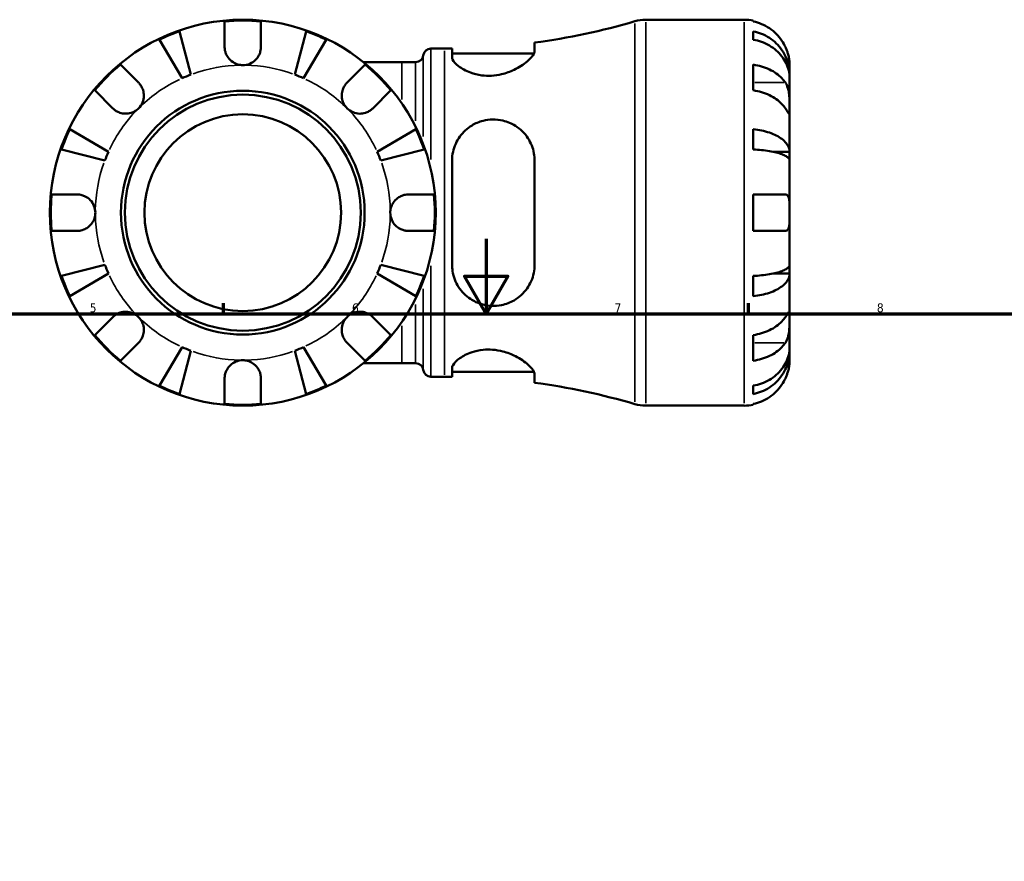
# Model space of a CAD drawing. Header units: millimetres. Extents: x 0 to 903, y 0 to 953.
# Tile 6 of 9: x 296 to 559, y 428 to 652. Entities that reach past the tile are written whole.
import ezdxf

# ---------------------------------------------------------------- set-up
doc = ezdxf.new("R2010")
doc.units = ezdxf.units.MM
for name, color, linetype, lineweight in [('Border (ANSI)', 7, 'Continuous', 70), ('Visible (ANSI)', 7, 'Continuous', 50), ('Visible Narrow (ANSI)', 7, 'Continuous', 35)]:
    doc.layers.add(name, color=color, linetype=linetype, lineweight=lineweight)
doc.styles.add('Note Text (ANSI)', font='tahoma.ttf')

# ---------------------------------------------------------------- blocks, each defined once
blk = doc.blocks.new('Borders Default Border')
at = {"layer": 'Border (ANSI)'}
for p, q in [((350.42, 574), (350.42, 576.8)), ((490.58, 574), (490.58, 576.8))]:
    blk.add_line(p, q, dxfattribs=at)
at = {"layer": 'Border (ANSI)', "flags": 128}
for points in [[(420.5, 594), (420.5, 574), (414.73, 584), (426.27, 584), (420.5, 574)], [(20, 20), (20, 574), (821, 574), (821, 20), (20, 20)]]:
    blk.add_lwpolyline(points, dxfattribs=at)
at = {"layer": 'Border (ANSI)', "color": 5, "true_color": 0x0000ff, "char_height": 2.4, "attachment_point": 7, "style": 'Note Text (ANSI)'}
for s, insert in [('5', (314.67, 574.35)), ('6', (384.69, 574.35)), ('7', (454.8, 574.4)), ('8', (524.84, 574.35))]:
    blk.add_mtext(s, dxfattribs=dict(at, insert=insert))

msp = doc.modelspace()

# ---------------------------------------------------------------- linework, layer by layer
at = {"layer": 'Visible (ANSI)'}
for p, q in [((350.68, 645.21), (350.68, 652.01)), ((360.38, 652.01), (360.38, 645.21)), ((463.13, 652.49), (489.41, 652.49)), ((491.83, 652.24), (491.83, 652.01)), ((338.65, 649.38), (341.63, 637.83)), ((369.43, 637.83), (372.42, 649.38)), ((491.83, 649.38), (491.83, 647.14)), ((339.31, 636.86), (333.25, 647.14)), ((377.81, 647.14), (371.76, 636.86)), ((405.74, 644.76), (409.38, 644.76)), ((411.4, 644.77), (411.4, 642.52)), ((433.45, 644.2), (433.45, 646.37)), ((411.4, 643.5), (433.28, 643.5)), ((322.88, 640.49), (327.69, 635.69)), ((383.37, 635.69), (388.18, 640.49)), ((397.98, 641.16), (387.76, 641.16)), ((397.98, 641.16), (401.66, 641.16)), ((491.83, 640.49), (491.83, 633.64)), ((501.53, 637.83), (501.53, 640.36)), ((501.53, 637.83), (501.48, 637.83)), ((501.53, 636.86), (501.53, 637.83)), ((501.53, 628.83), (501.53, 636.86)), ((320.83, 628.83), (316.02, 633.64)), ((395.04, 633.64), (390.23, 628.83)), ((501.53, 617.21), (501.53, 628.83)), ((309.37, 623.27), (319.65, 617.21)), ((391.41, 617.21), (401.69, 623.27)), ((491.83, 623.27), (491.83, 617.87)), ((318.69, 614.88), (307.14, 617.87)), ((403.93, 617.87), (392.37, 614.88)), ((501.53, 617.21), (497.24, 617.21)), ((501.53, 614.88), (501.53, 617.21)), ((411.4, 614.85), (411.4, 587.13)), ((433.45, 587.13), (433.45, 614.85)), ((501.53, 600.99), (501.53, 614.88)), ((304.51, 605.84), (311.31, 605.84)), ((399.76, 605.84), (406.56, 605.84)), ((491.83, 605.84), (491.83, 596.14)), ((491.83, 605.84), (500.4, 605.84)), ((501.53, 587.09), (501.53, 600.99)), ((311.31, 596.14), (304.51, 596.14)), ((406.56, 596.14), (399.76, 596.14)), ((500.4, 596.14), (491.83, 596.14)), ((307.14, 584.1), (318.69, 587.09)), ((392.37, 587.09), (403.93, 584.1)), ((501.53, 584.76), (501.53, 587.09)), ((319.65, 584.76), (309.37, 578.7)), ((401.69, 578.7), (391.41, 584.76)), ((491.83, 584.1), (491.83, 578.7)), ((501.53, 584.76), (497.24, 584.76)), ((501.53, 573.14), (501.53, 584.76)), ((316.02, 568.33), (320.83, 573.14)), ((390.23, 573.14), (395.04, 568.33)), ((501.53, 565.11), (501.53, 573.14)), ((491.83, 568.33), (491.83, 561.48)), ((327.69, 566.28), (322.88, 561.48)), ((388.18, 561.48), (383.37, 566.28)), ((333.25, 554.83), (339.31, 565.11)), ((341.63, 564.14), (338.65, 552.59)), ((372.42, 552.59), (369.43, 564.14)), ((371.76, 565.11), (377.81, 554.83)), ((501.53, 564.14), (501.48, 564.14)), ((501.53, 564.14), (501.53, 565.11)), ((501.53, 561.61), (501.53, 564.14)), ((387.76, 560.82), (397.98, 560.82)), ((397.98, 560.82), (401.66, 560.82)), ((411.4, 559.45), (411.4, 557.2)), ((411.4, 558.47), (433.28, 558.47)), ((433.45, 555.6), (433.45, 557.77)), ((350.68, 549.96), (350.68, 556.76)), ((360.38, 556.76), (360.38, 549.96)), ((405.74, 557.21), (409.38, 557.21)), ((491.83, 554.83), (491.83, 552.59)), ((463.13, 549.49), (489.41, 549.49)), ((491.83, 549.96), (491.83, 549.73))]:
    msp.add_line(p, q, dxfattribs=at)
for radius in [51.5, 32.53, 31.5, 26.25]:
    msp.add_circle((355.53, 600.99), radius, dxfattribs=at)
for centre, radius, start, end in [((355.53, 600.99), 51.26, 84.5703, 95.4297), ((409.38, 825.31), 180.55, 277.6604, 286.3575), ((463.13, 642.19), 10.3, 90, 106.3575), ((489.41, 640.36), 12.13, 78.463, 90), ((355.53, 600.99), 51.26, 109.2332, 115.7668), ((355.53, 600.99), 51.26, 64.2332, 70.7668), ((405.74, 642.7), 2.06, 90, 172.8192), ((409.38, 825.31), 180.55, 270, 270.6403), ((401.66, 643.22), 2.06, 270, 352.8192), ((355.53, 600.99), 51.26, 129.5703, 140.4297), ((355.53, 600.99), 51.26, 39.5703, 50.4297), ((355.53, 600.99), 39.37, 110.6662, 114.3338), ((355.53, 600.99), 39.37, 65.6662, 69.3338), ((355.53, 600.99), 51.26, 154.2332, 160.7668), ((355.53, 600.99), 51.26, 19.2332, 25.7668), ((355.53, 600.99), 39.37, 155.6662, 159.3338), ((355.53, 600.99), 39.37, 20.6662, 24.3338), ((355.53, 600.99), 51.26, 174.5703, 185.4297), ((355.53, 600.99), 51.26, 354.5703, 5.4297), ((355.53, 600.99), 39.37, 200.6662, 204.3338), ((355.53, 600.99), 39.37, 335.6662, 339.3338), ((355.53, 600.99), 51.26, 199.2332, 205.7668), ((355.53, 600.99), 51.26, 334.2332, 340.7668), ((355.53, 600.99), 51.26, 219.5703, 230.4297), ((355.53, 600.99), 51.26, 309.5703, 320.4297), ((355.53, 600.99), 39.37, 245.6662, 249.3338), ((355.53, 600.99), 39.37, 290.6662, 294.3338), ((401.66, 558.76), 2.06, 7.1808, 90), ((405.74, 559.27), 2.06, 187.1808, 270), ((355.53, 600.99), 51.26, 244.2332, 250.7668), ((355.53, 600.99), 51.26, 289.2332, 295.7668), ((409.38, 376.66), 180.55, 89.3597, 90), ((409.38, 376.66), 180.55, 73.6425, 82.3396), ((355.53, 600.99), 51.26, 264.5703, 275.4297), ((463.13, 559.79), 10.3, 253.6425, 270), ((489.41, 561.61), 12.13, 270, 281.537)]:
    msp.add_arc(centre, radius, start, end, dxfattribs=at)
for points, knots in [([(500.4, 645.21), (500.15, 645.76), (499.83, 646.32), (499.03, 647.53), (498.5, 648.17), (497.44, 649.23), (496.81, 649.75), (495.46, 650.66), (494.73, 651.05), (493.37, 651.61), (492.61, 651.85), (491.83, 652.01)], [5.914315, 5.914315, 5.914315, 5.914315, 6.08973, 6.08973, 6.31513, 6.31513, 6.53972, 6.53972, 6.764309, 6.764309, 6.982426, 6.982426, 6.982426, 6.982426]), ([(491.83, 649.38), (492.61, 649.23), (493.37, 648.99), (494.73, 648.45), (495.46, 648.08), (496.81, 647.2), (497.44, 646.69), (498.5, 645.66), (499.03, 645.05), (499.94, 643.73), (500.32, 643.02), (500.89, 641.68), (501.14, 640.91), (501.46, 639.35), (501.53, 638.56), (501.53, 637.83)], [0.230035, 0.230035, 0.230035, 0.230035, 0.448338, 0.448338, 0.672896, 0.672896, 0.897454, 0.897454, 1.122627, 1.122627, 1.3478, 1.3478, 1.573806, 1.573806, 1.799811, 1.799811, 1.799811, 1.799811]), ([(501.53, 636.86), (501.53, 637.51), (501.46, 638.22), (501.14, 639.61), (500.89, 640.29), (500.32, 641.49), (499.94, 642.11), (499.03, 643.29), (498.5, 643.83), (497.44, 644.75), (496.81, 645.2), (495.46, 645.98), (494.73, 646.31), (493.37, 646.8), (492.61, 647.01), (491.83, 647.14)], [5.405432, 5.405432, 5.405432, 5.405432, 5.631438, 5.631438, 5.857444, 5.857444, 6.082617, 6.082617, 6.30779, 6.30779, 6.532348, 6.532348, 6.756906, 6.756906, 6.975209, 6.975209, 6.975209, 6.975209]), ([(355.53, 640.36), (355.1, 640.36), (354.66, 640.42), (353.78, 640.66), (353.34, 640.86), (352.41, 641.45), (351.96, 641.87), (351.35, 642.71), (351.16, 643.07), (350.9, 643.73), (350.82, 644.02), (350.71, 644.6), (350.68, 644.89), (350.68, 645.19), (350.68, 645.2), (350.68, 645.21)], [-3.3753593, -3.3753593, -3.3753593, -3.3753593, -3.2447206, -3.2447206, -3.1008128, -3.1008128, -2.9131852, -2.9131852, -2.7854081, -2.7854081, -2.6909433, -2.6909433, -2.5942729, -2.5942729, -2.5910823, -2.5910823, -2.5910823, -2.5910823]), ([(360.38, 645.21), (360.38, 645.06), (360.37, 644.9), (360.33, 644.47), (360.28, 644.19), (360.12, 643.6), (360, 643.29), (359.61, 642.53), (359.29, 642.1), (358.48, 641.31), (357.96, 640.97), (356.81, 640.49), (356.17, 640.36), (355.53, 640.36)], [-0.775077, -0.775077, -0.775077, -0.775077, -0.725604, -0.725604, -0.6359426, -0.6359426, -0.5336564, -0.5336564, -0.3753162, -0.3753162, -0.1921678, -0.1921678, 0, 0, 0, 0]), ([(433.45, 644.2), (433.45, 643.96), (433.37, 643.69), (432.92, 642.78), (432.29, 642.05), (430.52, 640.55), (429.34, 639.77), (426.94, 638.63), (425.81, 638.21), (423.73, 637.72), (422.83, 637.58), (421.03, 637.49), (420.16, 637.52), (418.23, 637.77), (417.22, 638.04), (415.03, 638.83), (413.97, 639.44), (412.34, 640.68), (411.79, 641.32), (411.45, 642.11), (411.4, 642.32), (411.4, 642.52)], [-3.946887, -3.946887, -3.946887, -3.946887, -3.709205, -3.709205, -3.206734, -3.206734, -2.683422, -2.683422, -2.303078, -2.303078, -2.026968, -2.026968, -1.759975, -1.759975, -1.414914, -1.414914, -0.932686, -0.932686, -0.440139, -0.440139, -0.252943, -0.252943, -0.252943, -0.252943]), ([(501.53, 640.36), (501.53, 640.36), (501.53, 640.42), (501.53, 640.66), (501.52, 640.86), (501.48, 641.45), (501.43, 641.87), (501.26, 642.71), (501.18, 643.07), (500.98, 643.73), (500.89, 644.02), (500.67, 644.6), (500.55, 644.89), (500.41, 645.19), (500.4, 645.2), (500.4, 645.21)], [-3.3753593, -3.3753593, -3.3753593, -3.3753593, -3.2447206, -3.2447206, -3.1008128, -3.1008128, -2.9131852, -2.9131852, -2.7854081, -2.7854081, -2.6909433, -2.6909433, -2.5942729, -2.5942729, -2.5910823, -2.5910823, -2.5910823, -2.5910823]), ([(491.83, 640.49), (492.61, 640.38), (493.37, 640.21), (494.73, 639.81), (495.46, 639.54), (496.81, 638.9), (497.44, 638.53), (498.5, 637.78), (499.03, 637.33), (499.83, 636.47), (500.15, 636.08), (500.4, 635.69)], [0.230037, 0.230037, 0.230037, 0.230037, 0.448154, 0.448154, 0.672744, 0.672744, 0.897333, 0.897333, 1.122733, 1.122733, 1.298149, 1.298149, 1.298149, 1.298149]), ([(327.69, 635.69), (327.77, 635.6), (327.85, 635.52), (328.13, 635.2), (328.31, 634.94), (328.64, 634.36), (328.78, 634.05), (329.04, 633.23), (329.12, 632.72), (329.1, 631.59), (328.98, 630.98), (328.5, 629.82), (328.14, 629.28), (327.69, 628.83)], [-0.780901, -0.780901, -0.780901, -0.780901, -0.7424964, -0.7424964, -0.6416801, -0.6416801, -0.533088, -0.533088, -0.3772794, -0.3772794, -0.1925034, -0.1925034, 0, 0, 0, 0]), ([(383.37, 628.83), (383.11, 629.1), (382.87, 629.39), (382.46, 630.06), (382.29, 630.43), (382.01, 631.33), (381.94, 631.85), (381.97, 632.88), (382.06, 633.37), (382.33, 634.17), (382.48, 634.47), (382.81, 635.03), (383, 635.29), (383.27, 635.58), (383.32, 635.63), (383.37, 635.69)], [0, 0, 0, 0, 0.1137566, 0.1137566, 0.235381, 0.235381, 0.394309, 0.394309, 0.5463069, 0.5463069, 0.6520405, 0.6520405, 0.7538182, 0.7538182, 0.779338, 0.779338, 0.779338, 0.779338]), ([(500.4, 628.83), (500.15, 629.22), (499.83, 629.61), (499.03, 630.47), (498.5, 630.92), (497.44, 631.67), (496.81, 632.04), (495.46, 632.68), (494.73, 632.95), (493.37, 633.35), (492.61, 633.52), (491.83, 633.64)], [5.914315, 5.914315, 5.914315, 5.914315, 6.08973, 6.08973, 6.31513, 6.31513, 6.53972, 6.53972, 6.764309, 6.764309, 6.982426, 6.982426, 6.982426, 6.982426]), ([(500.4, 635.69), (500.45, 635.6), (500.51, 635.52), (500.69, 635.2), (500.81, 634.94), (501.02, 634.36), (501.12, 634.05), (501.31, 633.23), (501.39, 632.72), (501.49, 631.59), (501.51, 630.98), (501.53, 629.82), (501.53, 629.28), (501.53, 628.83)], [-0.780901, -0.780901, -0.780901, -0.780901, -0.7424964, -0.7424964, -0.6416801, -0.6416801, -0.533088, -0.533088, -0.3772794, -0.3772794, -0.1925034, -0.1925034, 0, 0, 0, 0]), ([(327.69, 628.83), (327.42, 628.56), (327.12, 628.32), (326.45, 627.91), (326.08, 627.74), (325.19, 627.47), (324.66, 627.4), (323.63, 627.42), (323.14, 627.51), (322.35, 627.79), (322.04, 627.93), (321.48, 628.27), (321.23, 628.46), (320.94, 628.72), (320.88, 628.77), (320.83, 628.83)], [0, 0, 0, 0, 0.1137566, 0.1137566, 0.235381, 0.235381, 0.394309, 0.394309, 0.5463069, 0.5463069, 0.6520405, 0.6520405, 0.7538182, 0.7538182, 0.779338, 0.779338, 0.779338, 0.779338]), ([(390.23, 628.83), (390.15, 628.75), (390.06, 628.67), (389.74, 628.39), (389.49, 628.2), (388.91, 627.88), (388.59, 627.73), (387.77, 627.48), (387.26, 627.4), (386.13, 627.41), (385.53, 627.54), (384.37, 628.01), (383.83, 628.37), (383.37, 628.83)], [-0.780901, -0.780901, -0.780901, -0.780901, -0.7424964, -0.7424964, -0.6416801, -0.6416801, -0.533088, -0.533088, -0.3772794, -0.3772794, -0.1925034, -0.1925034, 0, 0, 0, 0]), ([(501.53, 628.83), (501.53, 628.56), (501.53, 628.32), (501.53, 627.91), (501.53, 627.74), (501.5, 627.47), (501.47, 627.4), (501.36, 627.42), (501.28, 627.51), (501.08, 627.79), (500.99, 627.93), (500.76, 628.27), (500.64, 628.46), (500.47, 628.72), (500.44, 628.77), (500.4, 628.83)], [0, 0, 0, 0, 0.1137566, 0.1137566, 0.235381, 0.235381, 0.394309, 0.394309, 0.5463069, 0.5463069, 0.6520405, 0.6520405, 0.7538182, 0.7538182, 0.779338, 0.779338, 0.779338, 0.779338]), ([(411.4, 614.85), (411.4, 614.86), (411.4, 614.87), (411.4, 615.69), (411.49, 616.48), (411.99, 618.72), (412.62, 620.09), (414.34, 622.48), (415.43, 623.5), (417.63, 624.83), (418.61, 625.25), (420.51, 625.74), (421.37, 625.85), (423.18, 625.88), (424.1, 625.78), (426.2, 625.28), (427.32, 624.8), (429.67, 623.31), (430.81, 622.18), (432.45, 619.65), (433.01, 618.28), (433.39, 616.17), (433.45, 615.51), (433.45, 614.85)], [-3.897341, -3.897341, -3.897341, -3.897341, -3.893489, -3.893489, -3.639256, -3.639256, -3.157741, -3.157741, -2.684887, -2.684887, -2.356238, -2.356238, -2.092742, -2.092742, -1.809818, -1.809818, -1.422811, -1.422811, -0.898936, -0.898936, -0.418798, -0.418798, -0.207868, -0.207868, -0.207868, -0.207868]), ([(491.83, 623.27), (492.61, 623.19), (493.37, 623.06), (494.73, 622.78), (495.46, 622.58), (496.81, 622.12), (497.44, 621.85), (498.5, 621.32), (499.03, 621), (499.94, 620.3), (500.32, 619.93), (500.89, 619.23), (501.14, 618.83), (501.46, 618.01), (501.53, 617.59), (501.53, 617.21)], [0.230035, 0.230035, 0.230035, 0.230035, 0.448338, 0.448338, 0.672896, 0.672896, 0.897454, 0.897454, 1.122627, 1.122627, 1.3478, 1.3478, 1.573806, 1.573806, 1.799811, 1.799811, 1.799811, 1.799811]), ([(501.53, 614.88), (501.53, 615.07), (501.46, 615.28), (501.14, 615.68), (500.89, 615.88), (500.32, 616.23), (499.94, 616.41), (499.03, 616.75), (498.5, 616.91), (497.44, 617.17), (496.81, 617.3), (495.46, 617.53), (494.73, 617.63), (493.37, 617.77), (492.61, 617.83), (491.83, 617.87)], [5.405432, 5.405432, 5.405432, 5.405432, 5.631438, 5.631438, 5.857444, 5.857444, 6.082617, 6.082617, 6.30779, 6.30779, 6.532348, 6.532348, 6.756906, 6.756906, 6.975209, 6.975209, 6.975209, 6.975209]), ([(311.31, 605.84), (311.51, 605.84), (311.72, 605.82), (312.15, 605.77), (312.37, 605.72), (312.88, 605.58), (313.17, 605.47), (313.94, 605.1), (314.4, 604.77), (315.21, 603.92), (315.55, 603.41), (316.03, 602.26), (316.16, 601.63), (316.16, 600.99)], [-0.7851647, -0.7851647, -0.7851647, -0.7851647, -0.716742, -0.716742, -0.6425931, -0.6425931, -0.5481734, -0.5481734, -0.3758449, -0.3758449, -0.1926592, -0.1926592, 0, 0, 0, 0]), ([(394.91, 600.99), (394.91, 601.42), (394.96, 601.85), (395.21, 602.74), (395.4, 603.18), (395.99, 604.11), (396.42, 604.56), (397.26, 605.16), (397.62, 605.36), (398.28, 605.62), (398.57, 605.7), (399.15, 605.81), (399.44, 605.83), (399.74, 605.84), (399.75, 605.84), (399.76, 605.84)], [-3.3753593, -3.3753593, -3.3753593, -3.3753593, -3.2447206, -3.2447206, -3.1008128, -3.1008128, -2.9131852, -2.9131852, -2.7854081, -2.7854081, -2.6909433, -2.6909433, -2.5942729, -2.5942729, -2.5910823, -2.5910823, -2.5910823, -2.5910823]), ([(500.4, 605.84), (500.49, 605.84), (500.58, 605.82), (500.76, 605.77), (500.84, 605.72), (501.01, 605.58), (501.1, 605.47), (501.3, 605.1), (501.38, 604.77), (501.49, 603.92), (501.51, 603.41), (501.53, 602.26), (501.53, 601.63), (501.53, 600.99)], [-0.7851647, -0.7851647, -0.7851647, -0.7851647, -0.716742, -0.716742, -0.6425931, -0.6425931, -0.5481734, -0.5481734, -0.3758449, -0.3758449, -0.1926592, -0.1926592, 0, 0, 0, 0]), ([(316.16, 600.99), (316.16, 600.5), (316.08, 600.02), (315.78, 599.03), (315.53, 598.54), (314.91, 597.7), (314.56, 597.35), (313.82, 596.81), (313.44, 596.61), (312.81, 596.37), (312.56, 596.29), (312.09, 596.19), (311.87, 596.16), (311.53, 596.14), (311.42, 596.14), (311.31, 596.14)], [0, 0, 0, 0, 0.1455897, 0.1455897, 0.3093084, 0.3093084, 0.4583051, 0.4583051, 0.5873511, 0.5873511, 0.6677541, 0.6677541, 0.7399915, 0.7399915, 0.7763225, 0.7763225, 0.7763225, 0.7763225]), ([(399.76, 596.14), (399.6, 596.14), (399.45, 596.14), (399.02, 596.18), (398.74, 596.23), (398.14, 596.4), (397.83, 596.52), (397.07, 596.91), (396.65, 597.22), (395.86, 598.04), (395.52, 598.55), (395.03, 599.71), (394.91, 600.34), (394.91, 600.99)], [-0.775077, -0.775077, -0.775077, -0.775077, -0.725604, -0.725604, -0.6359426, -0.6359426, -0.5336564, -0.5336564, -0.3753162, -0.3753162, -0.1921678, -0.1921678, 0, 0, 0, 0]), ([(501.53, 600.99), (501.53, 600.5), (501.53, 600.02), (501.53, 599.03), (501.52, 598.54), (501.46, 597.7), (501.41, 597.35), (501.27, 596.81), (501.18, 596.61), (500.99, 596.37), (500.91, 596.29), (500.73, 596.19), (500.65, 596.16), (500.5, 596.14), (500.45, 596.14), (500.4, 596.14)], [0, 0, 0, 0, 0.1455897, 0.1455897, 0.3093084, 0.3093084, 0.4583051, 0.4583051, 0.5873511, 0.5873511, 0.6677541, 0.6677541, 0.7399915, 0.7399915, 0.7763225, 0.7763225, 0.7763225, 0.7763225]), ([(433.45, 587.13), (433.45, 586.38), (433.37, 585.64), (432.92, 583.39), (432.29, 581.98), (430.52, 579.47), (429.34, 578.39), (426.94, 577), (425.81, 576.56), (423.73, 576.14), (422.83, 576.07), (421.03, 576.15), (420.16, 576.3), (418.23, 576.87), (417.22, 577.35), (415.03, 578.81), (413.97, 579.9), (412.34, 582.42), (411.79, 583.85), (411.45, 585.95), (411.4, 586.54), (411.4, 587.13)], [-3.946887, -3.946887, -3.946887, -3.946887, -3.709205, -3.709205, -3.206734, -3.206734, -2.683422, -2.683422, -2.303078, -2.303078, -2.026968, -2.026968, -1.759975, -1.759975, -1.414914, -1.414914, -0.932686, -0.932686, -0.440139, -0.440139, -0.252943, -0.252943, -0.252943, -0.252943]), ([(491.83, 584.1), (492.61, 584.14), (493.37, 584.2), (494.73, 584.34), (495.46, 584.44), (496.81, 584.67), (497.44, 584.8), (498.5, 585.06), (499.03, 585.22), (499.94, 585.56), (500.32, 585.75), (500.89, 586.09), (501.14, 586.29), (501.46, 586.69), (501.53, 586.9), (501.53, 587.09)], [0.230035, 0.230035, 0.230035, 0.230035, 0.448338, 0.448338, 0.672896, 0.672896, 0.897454, 0.897454, 1.122627, 1.122627, 1.3478, 1.3478, 1.573806, 1.573806, 1.799811, 1.799811, 1.799811, 1.799811]), ([(501.53, 584.76), (501.53, 584.38), (501.46, 583.96), (501.14, 583.14), (500.89, 582.74), (500.32, 582.04), (499.94, 581.67), (499.03, 580.98), (498.5, 580.65), (497.44, 580.12), (496.81, 579.85), (495.46, 579.39), (494.73, 579.19), (493.37, 578.91), (492.61, 578.79), (491.83, 578.7)], [5.405432, 5.405432, 5.405432, 5.405432, 5.631438, 5.631438, 5.857444, 5.857444, 6.082617, 6.082617, 6.30779, 6.30779, 6.532348, 6.532348, 6.756906, 6.756906, 6.975209, 6.975209, 6.975209, 6.975209]), ([(320.83, 573.14), (320.91, 573.22), (321, 573.3), (321.32, 573.58), (321.58, 573.77), (322.15, 574.09), (322.47, 574.24), (323.29, 574.49), (323.8, 574.57), (324.93, 574.56), (325.53, 574.43), (326.7, 573.96), (327.24, 573.6), (327.69, 573.14)], [-0.780901, -0.780901, -0.780901, -0.780901, -0.7424964, -0.7424964, -0.6416801, -0.6416801, -0.533088, -0.533088, -0.3772794, -0.3772794, -0.1925034, -0.1925034, 0, 0, 0, 0]), ([(327.69, 573.14), (327.96, 572.87), (328.19, 572.58), (328.6, 571.91), (328.77, 571.54), (329.05, 570.64), (329.12, 570.12), (329.1, 569.09), (329, 568.6), (328.73, 567.81), (328.59, 567.5), (328.25, 566.94), (328.06, 566.68), (327.8, 566.39), (327.74, 566.34), (327.69, 566.28)], [0, 0, 0, 0, 0.1137566, 0.1137566, 0.235381, 0.235381, 0.394309, 0.394309, 0.5463069, 0.5463069, 0.6520405, 0.6520405, 0.7538182, 0.7538182, 0.779338, 0.779338, 0.779338, 0.779338]), ([(383.37, 566.28), (383.29, 566.37), (383.21, 566.45), (382.93, 566.77), (382.75, 567.03), (382.42, 567.61), (382.28, 567.93), (382.02, 568.75), (381.95, 569.25), (381.96, 570.38), (382.08, 570.99), (382.56, 572.15), (382.92, 572.69), (383.37, 573.14)], [-0.780901, -0.780901, -0.780901, -0.780901, -0.7424964, -0.7424964, -0.6416801, -0.6416801, -0.533088, -0.533088, -0.3772794, -0.3772794, -0.1925034, -0.1925034, 0, 0, 0, 0]), ([(383.37, 573.14), (383.64, 573.41), (383.94, 573.65), (384.61, 574.06), (384.98, 574.23), (385.87, 574.5), (386.4, 574.58), (387.43, 574.55), (387.92, 574.46), (388.71, 574.19), (389.02, 574.04), (389.58, 573.7), (389.83, 573.51), (390.12, 573.25), (390.18, 573.2), (390.23, 573.14)], [0, 0, 0, 0, 0.1137566, 0.1137566, 0.235381, 0.235381, 0.394309, 0.394309, 0.5463069, 0.5463069, 0.6520405, 0.6520405, 0.7538182, 0.7538182, 0.779338, 0.779338, 0.779338, 0.779338]), ([(491.83, 568.33), (492.61, 568.45), (493.37, 568.62), (494.73, 569.02), (495.46, 569.29), (496.81, 569.93), (497.44, 570.3), (498.5, 571.05), (499.03, 571.5), (499.83, 572.36), (500.15, 572.75), (500.4, 573.14)], [0.230037, 0.230037, 0.230037, 0.230037, 0.448154, 0.448154, 0.672744, 0.672744, 0.897333, 0.897333, 1.122733, 1.122733, 1.298149, 1.298149, 1.298149, 1.298149]), ([(500.4, 573.14), (500.45, 573.22), (500.51, 573.3), (500.69, 573.58), (500.81, 573.77), (501.02, 574.09), (501.12, 574.24), (501.31, 574.49), (501.39, 574.57), (501.49, 574.56), (501.51, 574.43), (501.53, 573.96), (501.53, 573.6), (501.53, 573.14)], [-0.780901, -0.780901, -0.780901, -0.780901, -0.7424964, -0.7424964, -0.6416801, -0.6416801, -0.533088, -0.533088, -0.3772794, -0.3772794, -0.1925034, -0.1925034, 0, 0, 0, 0]), ([(501.53, 573.14), (501.53, 572.87), (501.53, 572.58), (501.53, 571.91), (501.53, 571.54), (501.5, 570.64), (501.47, 570.12), (501.36, 569.09), (501.28, 568.6), (501.08, 567.81), (500.99, 567.5), (500.76, 566.94), (500.64, 566.68), (500.47, 566.39), (500.44, 566.34), (500.4, 566.28)], [0, 0, 0, 0, 0.1137566, 0.1137566, 0.235381, 0.235381, 0.394309, 0.394309, 0.5463069, 0.5463069, 0.6520405, 0.6520405, 0.7538182, 0.7538182, 0.779338, 0.779338, 0.779338, 0.779338]), ([(500.4, 566.28), (500.15, 565.9), (499.83, 565.5), (499.03, 564.64), (498.5, 564.19), (497.44, 563.44), (496.81, 563.07), (495.46, 562.43), (494.73, 562.16), (493.37, 561.76), (492.61, 561.59), (491.83, 561.48)], [5.914315, 5.914315, 5.914315, 5.914315, 6.08973, 6.08973, 6.31513, 6.31513, 6.53972, 6.53972, 6.764309, 6.764309, 6.982426, 6.982426, 6.982426, 6.982426]), ([(411.4, 559.45), (411.4, 559.45), (411.4, 559.46), (411.4, 559.73), (411.49, 560.02), (411.99, 560.91), (412.62, 561.55), (414.34, 562.75), (415.43, 563.32), (417.63, 564.04), (418.61, 564.27), (420.51, 564.47), (421.37, 564.48), (423.18, 564.34), (424.1, 564.18), (426.2, 563.63), (427.32, 563.19), (429.67, 562), (430.81, 561.2), (432.45, 559.74), (433.01, 559.06), (433.39, 558.22), (433.45, 557.98), (433.45, 557.77)], [-3.897341, -3.897341, -3.897341, -3.897341, -3.893489, -3.893489, -3.639256, -3.639256, -3.157741, -3.157741, -2.684887, -2.684887, -2.356238, -2.356238, -2.092742, -2.092742, -1.809818, -1.809818, -1.422811, -1.422811, -0.898936, -0.898936, -0.418798, -0.418798, -0.207868, -0.207868, -0.207868, -0.207868]), ([(491.83, 554.83), (492.61, 554.96), (493.37, 555.17), (494.73, 555.66), (495.46, 555.99), (496.81, 556.77), (497.44, 557.22), (498.5, 558.14), (499.03, 558.68), (499.94, 559.86), (500.32, 560.48), (500.89, 561.68), (501.14, 562.36), (501.46, 563.75), (501.53, 564.46), (501.53, 565.11)], [0.230035, 0.230035, 0.230035, 0.230035, 0.448338, 0.448338, 0.672896, 0.672896, 0.897454, 0.897454, 1.122627, 1.122627, 1.3478, 1.3478, 1.573806, 1.573806, 1.799811, 1.799811, 1.799811, 1.799811]), ([(501.53, 564.14), (501.53, 563.41), (501.46, 562.62), (501.14, 561.06), (500.89, 560.29), (500.32, 558.95), (499.94, 558.24), (499.03, 556.92), (498.5, 556.31), (497.44, 555.28), (496.81, 554.77), (495.46, 553.89), (494.73, 553.52), (493.37, 552.98), (492.61, 552.75), (491.83, 552.59)], [5.405432, 5.405432, 5.405432, 5.405432, 5.631438, 5.631438, 5.857444, 5.857444, 6.082617, 6.082617, 6.30779, 6.30779, 6.532348, 6.532348, 6.756906, 6.756906, 6.975209, 6.975209, 6.975209, 6.975209]), ([(350.68, 556.76), (350.68, 556.91), (350.69, 557.07), (350.73, 557.5), (350.78, 557.78), (350.95, 558.37), (351.07, 558.68), (351.46, 559.44), (351.77, 559.87), (352.58, 560.66), (353.1, 561), (354.26, 561.48), (354.89, 561.61), (355.53, 561.61)], [-0.775077, -0.775077, -0.775077, -0.775077, -0.725604, -0.725604, -0.6359426, -0.6359426, -0.5336564, -0.5336564, -0.3753162, -0.3753162, -0.1921678, -0.1921678, 0, 0, 0, 0]), ([(355.53, 561.61), (355.97, 561.61), (356.4, 561.55), (357.28, 561.31), (357.72, 561.11), (358.65, 560.53), (359.1, 560.1), (359.71, 559.26), (359.9, 558.9), (360.16, 558.24), (360.24, 557.95), (360.35, 557.37), (360.38, 557.08), (360.38, 556.78), (360.38, 556.77), (360.38, 556.76)], [-3.3753593, -3.3753593, -3.3753593, -3.3753593, -3.2447206, -3.2447206, -3.1008128, -3.1008128, -2.9131852, -2.9131852, -2.7854081, -2.7854081, -2.6909433, -2.6909433, -2.5942729, -2.5942729, -2.5910823, -2.5910823, -2.5910823, -2.5910823]), ([(500.4, 556.76), (500.47, 556.91), (500.54, 557.07), (500.72, 557.5), (500.82, 557.78), (501.02, 558.37), (501.12, 558.68), (501.31, 559.44), (501.39, 559.87), (501.49, 560.66), (501.51, 561), (501.53, 561.48), (501.53, 561.61), (501.53, 561.61)], [-0.775077, -0.775077, -0.775077, -0.775077, -0.725604, -0.725604, -0.6359426, -0.6359426, -0.5336564, -0.5336564, -0.3753162, -0.3753162, -0.1921678, -0.1921678, 0, 0, 0, 0]), ([(491.83, 549.96), (492.61, 550.12), (493.37, 550.36), (494.73, 550.92), (495.46, 551.31), (496.81, 552.22), (497.44, 552.74), (498.5, 553.8), (499.03, 554.44), (499.83, 555.65), (500.15, 556.21), (500.4, 556.76)], [0.230037, 0.230037, 0.230037, 0.230037, 0.448154, 0.448154, 0.672744, 0.672744, 0.897333, 0.897333, 1.122733, 1.122733, 1.298149, 1.298149, 1.298149, 1.298149])]:
    msp.add_open_spline(points, degree=3, knots=knots, dxfattribs=at)
at = {"layer": 'Visible Narrow (ANSI)'}
for p, q in [((460.23, 550.53), (460.23, 651.44)), ((463.13, 651.85), (463.13, 550.12)), ((489.41, 550.12), (489.41, 651.85)), ((405.74, 644.67), (405.74, 615.16)), ((409.38, 557.75), (409.38, 644.22)), ((403.7, 642.89), (403.7, 621.3)), ((397.98, 631.17), (397.98, 641.13)), ((401.66, 625.46), (401.66, 641.11)), ((499.97, 635.69), (492.26, 635.69)), ((405.74, 586.81), (405.74, 557.3)), ((403.7, 580.67), (403.7, 559.08)), ((401.66, 560.86), (401.66, 576.51)), ((397.98, 560.84), (397.98, 570.8)), ((499.97, 566.28), (492.26, 566.28))]:
    msp.add_line(p, q, dxfattribs=at)
for radius, start, end in [(39.38, 91.0333, 109.6329), (39.38, 70.3671, 88.9667), (39.37, 115.3671, 133.9667), (39.37, 46.0333, 64.6329), (39.37, 136.0333, 154.6329), (39.38, 25.3671, 43.9667), (39.38, 160.3671, 178.9667), (39.37, 1.0333, 19.6329), (39.37, 181.0333, 199.6329), (39.37, 340.3671, 358.9667), (39.37, 205.3671, 223.9667), (39.37, 316.0333, 334.6329), (39.37, 226.0333, 244.6329), (39.37, 295.3671, 313.9667), (39.38, 250.3671, 268.9667), (39.38, 271.0333, 289.6329)]:
    msp.add_arc((355.53, 600.99), radius, start, end, dxfattribs=at)

# ---------------------------------------------------------------- block references
msp.add_blockref('Borders Default Border', (0, 0))

doc.saveas('drawing.dxf')
